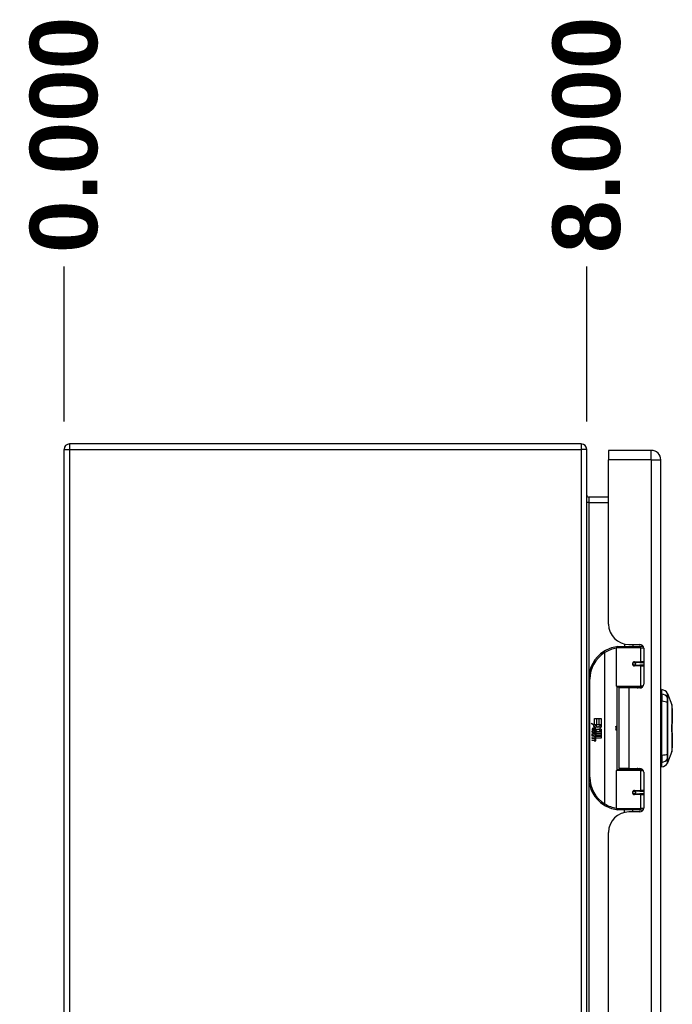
# Model space of a CAD drawing. Header units: inches. Extents: x 0 to 144, y -11 to 93.
# Tile 4 of 14: x 40 to 50, y 51 to 66. Entities that reach past the tile are written whole.
import ezdxf

# ---------------------------------------------------------------- set-up
doc = ezdxf.new("R2010")
doc.units = ezdxf.units.IN
doc.header["$LTSCALE"] = 8.616264
doc.header["$MEASUREMENT"] = 0
for name, color, linetype, lineweight in [('Dimensions(ANSI)', 7, 'Continuous', 25), ('Visible Edges(ANSI)', 7, 'Continuous', 25), ('Visible Tangent Edges(ANSI)', 7, 'Continuous', 25)]:
    doc.layers.add(name, color=color, linetype=linetype, lineweight=lineweight)
doc.styles.add('Dimension-ANSI', font='arialbd.ttf')
doc.dimstyles.new('INCH-ANSI-VERTICAL', dxfattribs={"dimscale": 8.616264, "dimtxt": 0.12, "dimasz": 0.098425, "dimexe": 0.04, "dimexo": 0.04, "dimgap": 0.031496, "dimtad": 0, "dimtih": 1, "dimtoh": 1, "dimdec": 3, "dimzin": 0, "dimdsep": 46, "dimtxsty": 'Dimension-ANSI', "dimcen": 0.09, "dimdle": 0.312, "dimclrd": 179, "dimclre": 179, "dimclrt": 7, "dimadec": 1, "dimazin": 0, "dimtfac": 1, "dimtdec": 3, "dimtofl": 0, "dimtmove": 0, "dimatfit": 3, "dimfxl": 1, "dimtolj": 1, "dimtzin": 4, "dimlwd": 25, "dimlwe": 25, "dimarcsym": 0})

# ---------------------------------------------------------------- blocks, each defined once
blk = doc.blocks.new('*D18')
at = {"layer": 'Defpoints', "color": 0, "linetype": 'Continuous', "transparency": 16777216}
for p in [(40.846, 61.817), (40.846, 59.103), (40.846, 59.103)]:
    blk.add_point(p, dxfattribs=at)
at = {"layer": 'Dimensions(ANSI)', "color": 179, "linetype": 'Continuous', "lineweight": 25, "true_color": 0x262658, "transparency": 16777216}
blk.add_line((40.846, 59.448), (40.846, 61.817), dxfattribs=at)
at = {"layer": 'Dimensions(ANSI)', "color": 7, "linetype": 'Continuous', "lineweight": 25, "transparency": 16777216, "insert": (40.846, 63.83), "char_height": 1.034, "attachment_point": 5, "rotation": 90, "style": 'Dimension-ANSI'}
blk.add_mtext('\\A1;0.000', dxfattribs=at)
blk = doc.blocks.new('*D19')
at = {"layer": 'Defpoints', "color": 0, "linetype": 'Continuous', "transparency": 16777216}
for p in [(48.847, 61.817), (40.846, 59.103), (48.847, 59.103)]:
    blk.add_point(p, dxfattribs=at)
at = {"layer": 'Dimensions(ANSI)', "color": 179, "linetype": 'Continuous', "lineweight": 25, "true_color": 0x262658, "transparency": 16777216}
blk.add_line((48.847, 59.448), (48.847, 61.817), dxfattribs=at)
at = {"layer": 'Dimensions(ANSI)', "color": 7, "linetype": 'Continuous', "lineweight": 25, "transparency": 16777216, "insert": (48.847, 63.831), "char_height": 1.034, "attachment_point": 5, "rotation": 90, "style": 'Dimension-ANSI'}
blk.add_mtext('\\A1;8.000', dxfattribs=at)

msp = doc.modelspace()

# ---------------------------------------------------------------- linework, layer by layer
at = {"layer": 'Visible Edges(ANSI)'}
for p, q in [((48.7628, 59.103), (40.93, 59.103)), ((40.846, 39.185), (40.846, 59.019)), ((48.8468, 39.185), (48.8468, 59.019)), ((49.1813, 59.0045), (49.1813, 58.8585)), ((49.8354, 59.0045), (49.1813, 59.0045)), ((49.1813, 56.3472), (49.1813, 58.8585)), ((49.9814, 39.3455), (49.9814, 58.8585)), ((49.1813, 58.2898), (48.8778, 58.2898)), ((49.4264, 56.0424), (49.4264, 56.0042)), ((49.4934, 56.0352), (49.6593, 56.0352)), ((49.5524, 56.0352), (49.5524, 56.0042)), ((49.3018, 55.3998), (49.3018, 55.9845)), ((49.3215, 56.0042), (49.6515, 56.0042)), ((49.7098, 56.0042), (49.6515, 56.0042)), ((49.7098, 56.0042), (49.7113, 56.0042)), ((49.7184, 55.9761), (49.7184, 55.4287)), ((49.5687, 55.7594), (49.5691, 55.7575)), ((49.574, 55.7581), (49.569, 55.7581)), ((49.661, 55.76), (49.574, 55.76)), ((49.5764, 55.7579), (49.5764, 55.7599)), ((49.661, 55.76), (49.7184, 55.76)), ((49.574, 55.7167), (49.661, 55.7167)), ((49.5771, 55.7189), (49.5775, 55.7167)), ((49.7184, 55.7167), (49.661, 55.7167)), ((48.8768, 55.5041), (48.8768, 54.004)), ((49.6553, 55.384), (49.3176, 55.384)), ((49.4894, 55.3696), (49.3363, 55.3696)), ((49.3363, 55.3696), (49.3363, 54.1385)), ((49.3939, 55.384), (49.3939, 55.3696)), ((49.6593, 55.3696), (49.4894, 55.3696)), ((49.5848, 55.384), (49.5848, 55.3696)), ((49.6553, 55.384), (49.698, 55.384)), ((49.9972, 55.2766), (49.9972, 55.3447)), ((49.9972, 55.2766), (49.9972, 55.1658)), ((50.084, 55.2849), (50.1517, 55.111)), ((49.9932, 55.1537), (49.9814, 55.1537)), ((49.9972, 54.3422), (49.9972, 55.1658)), ((50.1569, 55.0553), (50.1569, 54.825)), ((48.917, 54.8319), (48.9647, 54.8071)), ((48.9632, 54.7881), (48.917, 54.8319)), ((48.9647, 54.9041), (48.9968, 54.9041)), ((48.9647, 54.8071), (48.9647, 54.9041)), ((48.9968, 54.9041), (48.9968, 54.8053)), ((49.0013, 54.9041), (49.0334, 54.9041)), ((49.0013, 54.8053), (49.0013, 54.9041)), ((49.0334, 54.9041), (49.0334, 54.8053)), ((49.0376, 54.8053), (49.0376, 54.9041)), ((49.0376, 54.9041), (49.0697, 54.9041)), ((49.0697, 54.9041), (49.0697, 54.7702)), ((49.9814, 54.8544), (49.9932, 54.8544)), ((48.9314, 54.7087), (48.9593, 54.6841)), ((48.9314, 54.6925), (48.9314, 54.7087)), ((48.9509, 54.679), (48.9314, 54.6925)), ((48.9314, 54.6691), (48.9509, 54.6766)), ((48.9431, 54.7141), (48.9341, 54.7141)), ((48.949, 54.7861), (48.9632, 54.7881)), ((48.9931, 54.7546), (48.949, 54.7861)), ((48.9509, 54.6766), (48.9509, 54.679)), ((48.9551, 54.7075), (48.9551, 54.7441)), ((48.9593, 54.6841), (48.986, 54.6979)), ((48.9641, 54.7426), (48.9641, 54.7186)), ((48.986, 54.6817), (48.9676, 54.6739)), ((48.968, 54.8053), (48.9974, 54.79)), ((48.9968, 54.8053), (48.968, 54.8053)), ((48.9712, 54.6718), (48.9889, 54.6793)), ((48.9815, 54.7477), (48.9931, 54.7546)), ((48.986, 54.6979), (48.986, 54.6817)), ((48.9974, 54.79), (48.9874, 54.7881)), ((48.9874, 54.7881), (49.0154, 54.7684)), ((48.9889, 54.7018), (49.0685, 54.7018)), ((48.9889, 54.6793), (48.9889, 54.7018)), ((49.0195, 54.7384), (48.9896, 54.7177)), ((49.0334, 54.8053), (49.0013, 54.8053)), ((49.0154, 54.7684), (49.0691, 54.8053)), ((49.0685, 54.7018), (49.0195, 54.7384)), ((49.0691, 54.8053), (49.0376, 54.8053)), ((49.0697, 54.7702), (49.0436, 54.7526)), ((49.0436, 54.7526), (49.0697, 54.7387)), ((49.0697, 54.7387), (49.0697, 54.6718)), ((50.1569, 54.683), (50.1569, 54.4528)), ((48.9314, 54.6529), (48.9314, 54.6691)), ((48.9595, 54.6664), (48.9314, 54.6529)), ((48.9314, 54.646), (48.986, 54.6364)), ((48.9314, 54.6328), (48.9314, 54.646)), ((48.9539, 54.6289), (48.9314, 54.6328)), ((48.9314, 54.6121), (48.9659, 54.606)), ((48.9314, 54.5989), (48.9314, 54.6121)), ((48.9539, 54.595), (48.9314, 54.5989)), ((48.9314, 54.5785), (48.9659, 54.5724)), ((48.9314, 54.5653), (48.9314, 54.5785)), ((48.9657, 54.5587), (48.9314, 54.5653)), ((48.986, 54.6421), (48.9595, 54.6664)), ((48.9676, 54.6739), (48.9676, 54.6718)), ((48.9676, 54.6718), (48.986, 54.6585)), ((49.0697, 54.6718), (48.9712, 54.6718)), ((48.9764, 54.6259), (48.9764, 54.623)), ((48.986, 54.625), (48.9764, 54.6259)), ((48.9785, 54.6676), (49.0697, 54.6676)), ((48.9889, 54.6601), (48.9785, 54.6676)), ((48.9827, 54.622), (48.9889, 54.6214)), ((48.986, 54.6585), (48.986, 54.6421)), ((48.986, 54.6364), (48.986, 54.625)), ((48.9889, 54.6379), (48.9889, 54.6601)), ((49.0697, 54.6379), (48.9889, 54.6379)), ((48.9889, 54.6337), (49.0697, 54.6337)), ((48.9889, 54.6214), (48.9889, 54.6337)), ((49.0697, 54.604), (48.9902, 54.604)), ((49.0697, 54.6676), (49.0697, 54.6379)), ((49.0697, 54.6337), (49.0697, 54.604)), ((49.9932, 54.6536), (49.9814, 54.6536)), ((50.1517, 54.3971), (50.084, 54.2232)), ((49.9932, 54.3544), (49.9814, 54.3544)), ((49.9972, 54.3422), (49.9972, 54.2315)), ((49.9972, 54.1634), (49.9972, 54.2315)), ((49.3018, 53.5236), (49.3018, 54.1083)), ((49.3176, 54.1241), (49.6553, 54.1241)), ((49.4894, 54.1385), (49.3363, 54.1385)), ((49.3939, 54.1241), (49.3939, 54.1385)), ((49.4894, 54.1385), (49.6593, 54.1385)), ((49.5848, 54.1241), (49.5848, 54.1385)), ((49.698, 54.1241), (49.6553, 54.1241)), ((49.7184, 54.0794), (49.7184, 53.532)), ((49.661, 53.7913), (49.574, 53.7913)), ((49.5771, 53.7891), (49.5775, 53.7913)), ((49.661, 53.7913), (49.7184, 53.7913)), ((49.5687, 53.7487), (49.5691, 53.7506)), ((49.569, 53.75), (49.574, 53.75)), ((49.574, 53.748), (49.661, 53.748)), ((49.5764, 53.7501), (49.5764, 53.7482)), ((49.7184, 53.748), (49.661, 53.748)), ((49.6515, 53.5039), (49.3215, 53.5039)), ((49.4264, 53.4656), (49.4264, 53.5039)), ((49.6593, 53.4729), (49.4934, 53.4729)), ((49.5524, 53.4729), (49.5524, 53.5039)), ((49.6515, 53.5039), (49.7098, 53.5039)), ((49.7113, 53.5039), (49.7098, 53.5039)), ((49.1813, 45.043), (49.1813, 53.1609))]:
    msp.add_line(p, q, dxfattribs=at)
at = {"layer": 'Visible Edges(ANSI)', "flags": 128}
for points in [[(49.3088, 55.9995), (49.3086, 55.9995), (49.3083, 55.9994), (49.3081, 55.9994), (49.3078, 55.9994), (49.3076, 55.9993), (49.3073, 55.9993), (49.3071, 55.9993), (49.3068, 55.9992), (49.3066, 55.9992), (49.3063, 55.9992), (49.3061, 55.9991), (49.3058, 55.9991), (49.3056, 55.9991), (49.3053, 55.999), (49.3051, 55.999), (49.3048, 55.999), (49.3046, 55.9989), (49.3043, 55.9989), (49.3041, 55.9988), (49.3039, 55.9988), (49.3036, 55.9988), (49.3034, 55.9987), (49.3031, 55.9987), (49.3029, 55.9987)], [(49.574, 55.7167), (49.5714, 55.7169), (49.5688, 55.7174), (49.5662, 55.7182), (49.5637, 55.7194), (49.5614, 55.7208), (49.5592, 55.7226), (49.5572, 55.7248), (49.5556, 55.7271), (49.5542, 55.7297), (49.5532, 55.7325), (49.5526, 55.7354), (49.5524, 55.7384), (49.5526, 55.7413), (49.5532, 55.7442), (49.5542, 55.747), (49.5555, 55.7496), (49.5572, 55.752), (49.5591, 55.7541), (49.5613, 55.7559), (49.5637, 55.7574), (49.5662, 55.7586), (49.5688, 55.7594), (49.5714, 55.7599), (49.574, 55.76)], [(49.6211, 55.3696), (49.6241, 55.3708), (49.6271, 55.3719), (49.6301, 55.373), (49.6332, 55.374), (49.6362, 55.375), (49.6393, 55.376), (49.6424, 55.3768), (49.6454, 55.3777), (49.6485, 55.3784), (49.6516, 55.3792), (49.6547, 55.3798), (49.6578, 55.3805), (49.6609, 55.381), (49.664, 55.3816), (49.6671, 55.382), (49.6702, 55.3824), (49.6733, 55.3828), (49.6764, 55.3831), (49.6795, 55.3834), (49.6827, 55.3836), (49.6858, 55.3838), (49.6889, 55.3839), (49.692, 55.384), (49.6951, 55.384)], [(50.152, 54.3989), (50.152, 54.3993), (50.152, 54.4006), (50.152, 54.4027), (50.1521, 54.4057), (50.1521, 54.4095), (50.1521, 54.4141), (50.1521, 54.4196), (50.1521, 54.4259), (50.1521, 54.433), (50.1522, 54.4409), (50.1522, 54.4494), (50.1522, 54.4587), (50.1522, 54.4687), (50.1522, 54.4794), (50.1522, 54.4908), (50.1522, 54.5027), (50.1522, 54.5153), (50.1522, 54.5285), (50.1522, 54.5422), (50.1522, 54.5564), (50.1522, 54.5711), (50.1522, 54.5862), (50.1521, 54.6018), (50.1521, 54.6178), (50.1521, 54.6341), (50.1521, 54.6507), (50.1521, 54.6676), (50.1521, 54.6847), (50.152, 54.7018), (50.152, 54.7191), (50.152, 54.7364), (50.152, 54.7539), (50.152, 54.7714), (50.152, 54.7889), (50.152, 54.8063), (50.1521, 54.8235), (50.1521, 54.8404), (50.1521, 54.8572), (50.1521, 54.8738), (50.1521, 54.8901), (50.1521, 54.9061), (50.1522, 54.9218), (50.1522, 54.937), (50.1522, 54.9517), (50.1522, 54.966), (50.1522, 54.9797), (50.1522, 54.9928), (50.1522, 55.0054), (50.1522, 55.0174), (50.1522, 55.0287), (50.1522, 55.0394), (50.1522, 55.0494), (50.1522, 55.0587), (50.1522, 55.0672), (50.1521, 55.0751), (50.1521, 55.0822), (50.1521, 55.0885), (50.1521, 55.0939), (50.1521, 55.0986), (50.1521, 55.1024), (50.152, 55.1054), (50.152, 55.1075), (50.152, 55.1088), (50.152, 55.1092)], [(49.6951, 54.1241), (49.692, 54.1241), (49.6889, 54.1242), (49.6858, 54.1243), (49.6827, 54.1244), (49.6795, 54.1247), (49.6764, 54.1249), (49.6733, 54.1253), (49.6702, 54.1256), (49.6671, 54.1261), (49.664, 54.1265), (49.6609, 54.127), (49.6578, 54.1276), (49.6547, 54.1282), (49.6516, 54.1289), (49.6485, 54.1296), (49.6454, 54.1304), (49.6424, 54.1312), (49.6393, 54.1321), (49.6362, 54.133), (49.6332, 54.134), (49.6301, 54.1351), (49.6271, 54.1362), (49.6241, 54.1373), (49.6211, 54.1385)], [(49.574, 53.748), (49.5714, 53.7482), (49.5688, 53.7487), (49.5662, 53.7495), (49.5637, 53.7507), (49.5613, 53.7522), (49.5591, 53.754), (49.5572, 53.7561), (49.5555, 53.7585), (49.5542, 53.7611), (49.5532, 53.7639), (49.5526, 53.7668), (49.5524, 53.7697), (49.5526, 53.7727), (49.5532, 53.7756), (49.5542, 53.7783), (49.5556, 53.781), (49.5572, 53.7833), (49.5592, 53.7854), (49.5613, 53.7872), (49.5637, 53.7887), (49.5662, 53.7898), (49.5688, 53.7907), (49.5714, 53.7912), (49.574, 53.7913)], [(49.3029, 53.5094), (49.3031, 53.5094), (49.3034, 53.5093), (49.3036, 53.5093), (49.3039, 53.5093), (49.3041, 53.5092), (49.3043, 53.5092), (49.3046, 53.5092), (49.3048, 53.5091), (49.3051, 53.5091), (49.3053, 53.5091), (49.3056, 53.509), (49.3058, 53.509), (49.3061, 53.5089), (49.3063, 53.5089), (49.3066, 53.5089), (49.3068, 53.5088), (49.3071, 53.5088), (49.3073, 53.5088), (49.3076, 53.5087), (49.3078, 53.5087), (49.3081, 53.5087), (49.3083, 53.5086), (49.3086, 53.5086), (49.3088, 53.5086)]]:
    msp.add_lwpolyline(points, dxfattribs=at)
at = {"layer": 'Visible Edges(ANSI)'}
for centre in [(49.574, 55.7384), (49.574, 53.7697)]:
    msp.add_circle(centre, 0.0197, dxfattribs=at)
for centre, radius, start, end in [((40.93, 59.019), 0.084, 90, 180), ((48.7628, 59.019), 0.084, 0, 90), ((49.8354, 58.8585), 0.146, 0, 90), ((48.8778, 58.3208), 0.031, 180, 270), ((49.4934, 56.3472), 0.312, 180, 270), ((49.6593, 55.9761), 0.0591, 0, 90), ((49.3768, 55.5041), 0.5001, 122.23771, 180), ((49.3768, 55.5041), 0.5001, 98.5081, 122.23771), ((49.3215, 55.9845), 0.0197, 90, 180), ((49.574, 55.7384), 0.0217, 279.14701, 90), ((49.6593, 55.4287), 0.0591, 270, 0), ((49.3176, 55.3998), 0.0157, 180, 270), ((49.9808, 55.2277), 0.1181, 29.72912, 82.0587), ((50.0749, 55.2814), 0.00984, 21.25051, 29.72912), ((49.9932, 55.1734), 0.0197, 270, 281.53696), ((50.1471, 55.1092), 0.00492, 0.20877, 21.25051), ((50.1451, 55.0553), 0.0118, 0, 53.4634), ((49.9932, 54.8348), 0.0197, 78.46304, 90), ((50.1451, 54.825), 0.0118, 305.87422, 0), ((48.9921, 54.7322), 0.0607, 171.56052, 197.33425), ((48.9515, 54.7382), 0.0197, 86.56465, 171.56052), ((48.9715, 54.7259), 0.0307, 154.67838, 202.56091), ((48.9524, 54.7349), 0.0096, 73.52609, 154.67838), ((48.9503, 54.7182), 0.0398, 44.16843, 86.56465), ((48.9665, 54.7333), 0.0282, 246.15553, 293.84447), ((48.9621, 54.726), 0.0168, 19.37968, 82.99755), ((48.9687, 54.727), 0.00955, 241.45471, 321.16516), ((48.9676, 54.7279), 0.011, 321.16516, 19.37968), ((48.9718, 54.7214), 0.0152, 293.84447, 355.08017), ((48.9575, 54.7251), 0.0299, 350.40854, 44.16843), ((48.9575, 54.7251), 0.033, 347.07905, 43.17854), ((49.2028, 54.754), 0.0965, 342.53282, 17.46718), ((50.1451, 54.683), 0.0118, 0, 54.12578), ((48.9458, 54.5831), 0.0465, 57.59924, 80), ((48.9465, 54.549), 0.0465, 58.55841, 80.82565), ((48.9712, 54.5869), 0.0288, 259, 288.47479), ((48.9681, 54.6182), 0.0123, 260, 293.55712), ((48.9681, 54.5846), 0.0123, 259.9922, 293.54875), ((48.964, 54.6117), 0.0126, 6.03001, 57.59924), ((48.964, 54.5781), 0.0126, 6.10268, 57.60833), ((48.9706, 54.6124), 0.006, 293.55712, 6.03001), ((48.9706, 54.5788), 0.006, 293.54875, 6.10268), ((48.9719, 54.6205), 0.0288, 273.6169, 286.9928), ((48.9629, 54.5697), 0.0246, 359.6788, 63.95078), ((48.9635, 54.6027), 0.024, 359.47765, 57.41137), ((48.9774, 54.6026), 0.0101, 286.9928, 359.47765), ((48.977, 54.5696), 0.0105, 288.47479, 359.6788), ((48.9662, 54.6045), 0.024, 358.79525, 46.5849), ((49.9932, 54.6733), 0.0197, 270, 281.53696), ((50.1471, 54.3989), 0.00492, 338.74949, 359.79123), ((50.1451, 54.4528), 0.0118, 306.53659, 0), ((49.9932, 54.3347), 0.0197, 78.46304, 90), ((50.0749, 54.2267), 0.00984, 330.27088, 338.74949), ((49.3176, 54.1083), 0.0157, 90, 180), ((49.6593, 54.0794), 0.0591, 0, 90), ((49.9808, 54.2804), 0.1181, 277.9413, 330.27088), ((49.3768, 54.004), 0.5001, 180, 237.76229), ((49.574, 53.7697), 0.0217, 270, 80.85299), ((49.3768, 54.004), 0.5001, 237.76229, 261.4919), ((49.4934, 53.1609), 0.312, 90, 180), ((49.3215, 53.5236), 0.0197, 180, 270), ((49.6593, 53.532), 0.0591, 270, 0)]:
    msp.add_arc(centre, radius, start, end, dxfattribs=at)
at = {"layer": 'Visible Tangent Edges(ANSI)'}
for p, q in [((40.93, 59.103), (40.93, 59.019)), ((48.7628, 59.103), (48.7628, 59.019)), ((40.846, 59.019), (40.93, 59.019)), ((40.93, 59.019), (48.7628, 59.019)), ((40.93, 59.019), (40.93, 39.185)), ((48.7628, 59.019), (48.7628, 39.185)), ((48.8468, 59.019), (48.7628, 59.019)), ((49.8354, 58.8585), (49.8354, 59.0045)), ((49.8354, 58.8585), (49.1813, 58.8585)), ((49.8354, 58.8585), (49.8354, 39.3455)), ((49.8354, 58.8585), (49.9814, 58.8585)), ((48.8778, 58.2898), (48.8778, 58.2058)), ((48.8778, 58.2058), (48.8468, 58.2058)), ((48.8778, 58.2058), (49.1813, 58.2058)), ((48.8778, 58.2058), (48.8778, 55.5357)), ((49.1101, 55.9271), (49.1206, 55.9104)), ((49.1206, 55.9104), (49.1206, 53.5977)), ((49.1206, 55.9104), (49.1243, 55.9104)), ((49.1243, 53.5977), (49.1243, 55.9104)), ((49.6705, 55.9845), (49.3018, 55.9845)), ((49.6705, 55.9845), (49.7178, 55.9845)), ((49.6705, 55.9845), (49.6705, 55.7699)), ((49.6941, 56.0042), (49.6941, 56.0238)), ((49.5787, 55.7699), (49.6705, 55.7699)), ((49.7184, 55.7699), (49.6705, 55.7699)), ((49.6705, 55.7069), (49.5787, 55.7069)), ((49.6705, 55.7069), (49.6705, 55.3998)), ((49.6705, 55.7069), (49.7184, 55.7069)), ((48.8768, 55.5041), (48.8965, 55.5041)), ((48.8965, 54.004), (48.8965, 55.5041)), ((49.3018, 55.3998), (49.6705, 55.3998)), ((49.3095, 55.3863), (49.3095, 54.1218)), ((49.4894, 55.3696), (49.4894, 54.1385)), ((49.7108, 55.3998), (49.6705, 55.3998)), ((49.6941, 55.381), (49.6941, 55.384)), ((49.9932, 54.8666), (49.9932, 55.1537)), ((50.0841, 55.2196), (50.0841, 55.2197)), ((50.0841, 55.1461), (50.0841, 55.1465)), ((49.9932, 54.8666), (49.9814, 54.8666)), ((49.9814, 54.8446), (49.9932, 54.8446)), ((49.9932, 54.8544), (49.9932, 54.8666)), ((49.9932, 54.8544), (49.9932, 54.8446)), ((49.9932, 54.8446), (49.9932, 54.6635)), ((49.9932, 54.6635), (49.9814, 54.6635)), ((49.9814, 54.6415), (49.9932, 54.6415)), ((49.9932, 54.6635), (49.9932, 54.6536)), ((49.9932, 54.6415), (49.9932, 54.6536)), ((49.9932, 54.3544), (49.9932, 54.6415)), ((50.0841, 54.3616), (50.0841, 54.362)), ((50.0841, 54.2883), (50.0841, 54.2885)), ((49.6705, 54.1083), (49.3018, 54.1083)), ((49.6705, 54.1083), (49.7108, 54.1083)), ((49.6705, 54.1083), (49.6705, 53.8012)), ((49.6941, 54.1241), (49.6941, 54.1271)), ((48.8965, 54.004), (48.8768, 54.004)), ((48.8778, 53.9724), (48.8778, 44.2316)), ((49.5787, 53.8012), (49.6705, 53.8012)), ((49.7184, 53.8012), (49.6705, 53.8012)), ((49.6705, 53.7382), (49.5787, 53.7382)), ((49.6705, 53.7382), (49.6705, 53.5236)), ((49.6705, 53.7382), (49.7184, 53.7382)), ((49.1206, 53.5977), (49.1101, 53.581)), ((49.1243, 53.5977), (49.1206, 53.5977)), ((49.3018, 53.5236), (49.6705, 53.5236)), ((49.7178, 53.5236), (49.6705, 53.5236)), ((49.6941, 53.4843), (49.6941, 53.5039))]:
    msp.add_line(p, q, dxfattribs=at)
at = {"layer": 'Visible Tangent Edges(ANSI)', "flags": 128}
for points in [[(49.5787, 55.7699), (49.5747, 55.7697), (49.5707, 55.769), (49.5667, 55.7678), (49.5629, 55.7661), (49.5592, 55.7639), (49.5559, 55.7613), (49.5529, 55.7582), (49.5503, 55.7547), (49.5482, 55.7509), (49.5467, 55.7469), (49.5458, 55.7427), (49.5455, 55.7384), (49.5458, 55.7341), (49.5468, 55.7298), (49.5483, 55.7258), (49.5504, 55.722), (49.5529, 55.7186), (49.5559, 55.7155), (49.5593, 55.7129), (49.5629, 55.7107), (49.5667, 55.709), (49.5707, 55.7079), (49.5747, 55.7071), (49.5787, 55.7069)], [(49.6951, 55.384), (49.6904, 55.384), (49.6858, 55.3839), (49.6811, 55.3838), (49.6764, 55.3837), (49.6718, 55.3834), (49.6671, 55.3832), (49.6624, 55.3829), (49.6578, 55.3825), (49.6531, 55.3821), (49.6485, 55.3817), (49.6438, 55.3812), (49.6392, 55.3807), (49.6346, 55.3801), (49.63, 55.3795), (49.6254, 55.3788), (49.6208, 55.378), (49.6163, 55.3773), (49.6117, 55.3764), (49.6072, 55.3755), (49.6027, 55.3746), (49.5982, 55.3736), (49.5937, 55.3726), (49.5892, 55.3715), (49.5848, 55.3704)], [(50.0834, 55.2862), (50.0834, 55.2861), (50.0834, 55.2858), (50.0834, 55.2852), (50.0834, 55.2844), (50.0834, 55.2834), (50.0834, 55.2822), (50.0834, 55.2807), (50.0834, 55.279), (50.0834, 55.2771), (50.0834, 55.2749), (50.0834, 55.2726), (50.0833, 55.27), (50.0833, 55.2672), (50.0833, 55.2641), (50.0833, 55.2609), (50.0833, 55.2574), (50.0833, 55.2537), (50.0833, 55.2498), (50.0833, 55.2456), (50.0832, 55.2413), (50.0832, 55.2367), (50.0832, 55.2319), (50.0832, 55.2269), (50.0832, 55.2217)], [(50.0841, 55.2197), (50.0841, 55.225), (50.0841, 55.2301), (50.0841, 55.2349), (50.0841, 55.2395), (50.0841, 55.2439), (50.0841, 55.2481), (50.0841, 55.252), (50.0841, 55.2558), (50.0841, 55.2593), (50.0841, 55.2626), (50.0841, 55.2656), (50.0841, 55.2685), (50.0841, 55.2711), (50.0841, 55.2735), (50.0841, 55.2757), (50.0841, 55.2776), (50.0841, 55.2793), (50.084, 55.2808), (50.084, 55.2821), (50.084, 55.2831), (50.084, 55.2839), (50.084, 55.2845), (50.084, 55.2848), (50.084, 55.2849)], [(50.0832, 55.2217), (50.0832, 55.2201), (50.0832, 55.2184), (50.0831, 55.2166), (50.0831, 55.2146), (50.0831, 55.2124), (50.0831, 55.2101), (50.0831, 55.2076), (50.0831, 55.205), (50.0831, 55.2023), (50.0831, 55.1994), (50.0831, 55.1963), (50.0831, 55.1932), (50.0831, 55.1899), (50.0831, 55.1865), (50.0831, 55.183), (50.0831, 55.1794), (50.0831, 55.1757), (50.0831, 55.1718), (50.0831, 55.1679), (50.0831, 55.1639), (50.0831, 55.1598), (50.0832, 55.1557), (50.0832, 55.1515), (50.0832, 55.1472)], [(50.0832, 55.1472), (50.0832, 55.1155), (50.0832, 55.0835), (50.0833, 55.0512), (50.0833, 55.0186), (50.0833, 54.9858), (50.0833, 54.9529), (50.0834, 54.9198), (50.0834, 54.8865), (50.0834, 54.8533), (50.0834, 54.8199), (50.0834, 54.7866), (50.0834, 54.7533), (50.0834, 54.72), (50.0834, 54.6868), (50.0834, 54.6535), (50.0834, 54.6204), (50.0834, 54.5873), (50.0833, 54.5544), (50.0833, 54.5216), (50.0833, 54.489), (50.0833, 54.4566), (50.0832, 54.4245), (50.0832, 54.3926), (50.0832, 54.3609)], [(50.0841, 54.362), (50.0841, 54.3936), (50.0841, 54.4254), (50.0841, 54.4574), (50.0841, 54.4897), (50.0841, 54.5222), (50.0841, 54.5549), (50.0841, 54.5877), (50.0841, 54.6207), (50.084, 54.6537), (50.084, 54.6869), (50.084, 54.7201), (50.084, 54.7533), (50.084, 54.7865), (50.084, 54.8198), (50.084, 54.853), (50.0841, 54.8862), (50.0841, 54.9194), (50.0841, 54.9524), (50.0841, 54.9853), (50.0841, 55.0179), (50.0841, 55.0504), (50.0841, 55.0826), (50.0841, 55.1145), (50.0841, 55.1461)], [(50.0841, 55.1465), (50.0841, 55.1507), (50.0841, 55.1548), (50.0841, 55.1589), (50.0841, 55.1628), (50.0841, 55.1668), (50.0841, 55.1706), (50.0841, 55.1743), (50.0841, 55.1779), (50.0841, 55.1815), (50.0841, 55.1849), (50.0841, 55.1882), (50.0841, 55.1915), (50.0841, 55.1945), (50.0841, 55.1975), (50.0841, 55.2003), (50.0841, 55.2031), (50.0841, 55.2056), (50.0841, 55.2081), (50.0841, 55.2104), (50.0841, 55.2125), (50.0841, 55.2145), (50.0841, 55.2164), (50.0841, 55.2181), (50.0841, 55.2196)], [(50.1517, 55.1109), (50.1517, 55.1108), (50.1517, 55.1104), (50.1517, 55.1096), (50.1517, 55.1086), (50.1517, 55.1072), (50.1517, 55.1056), (50.1517, 55.1036), (50.1518, 55.1014), (50.1518, 55.0989), (50.1518, 55.0961), (50.1518, 55.093), (50.1518, 55.0896), (50.1518, 55.086), (50.1519, 55.0821), (50.1519, 55.0779), (50.1519, 55.0734), (50.1519, 55.0687), (50.1519, 55.0637), (50.152, 55.0585), (50.152, 55.053), (50.152, 55.0473), (50.152, 55.0413), (50.152, 55.0351), (50.1521, 55.0287)], [(50.1521, 54.9816), (50.152, 54.9655), (50.152, 54.9486), (50.1519, 54.9311), (50.1519, 54.9129), (50.1519, 54.8942), (50.1518, 54.875), (50.1518, 54.8555), (50.1518, 54.8356), (50.1517, 54.8154), (50.1517, 54.7951), (50.1517, 54.7745), (50.1517, 54.7539), (50.1517, 54.7333), (50.1517, 54.7128), (50.1517, 54.6925), (50.1518, 54.6724), (50.1518, 54.6525), (50.1518, 54.6328), (50.1519, 54.6136), (50.1519, 54.5949), (50.1519, 54.5769), (50.152, 54.5594), (50.152, 54.5426), (50.1521, 54.5265)], [(50.1521, 55.0287), (50.1521, 55.0269), (50.1521, 55.0251), (50.1521, 55.0233), (50.1521, 55.0215), (50.1521, 55.0196), (50.1521, 55.0177), (50.1521, 55.0159), (50.1521, 55.014), (50.1521, 55.0121), (50.1521, 55.0101), (50.1521, 55.0082), (50.1521, 55.0062), (50.1521, 55.0043), (50.1521, 55.0023), (50.1521, 55.0003), (50.1521, 54.9983), (50.1521, 54.9962), (50.1521, 54.9942), (50.1521, 54.9921), (50.1521, 54.9901), (50.1521, 54.988), (50.1521, 54.9859), (50.1521, 54.9838), (50.1521, 54.9816)], [(50.1521, 54.5265), (50.1521, 54.5243), (50.1521, 54.5222), (50.1521, 54.5201), (50.1521, 54.518), (50.1521, 54.516), (50.1521, 54.5139), (50.1521, 54.5119), (50.1521, 54.5098), (50.1521, 54.5078), (50.1521, 54.5058), (50.1521, 54.5038), (50.1521, 54.5019), (50.1521, 54.4999), (50.1521, 54.498), (50.1521, 54.496), (50.1521, 54.4941), (50.1521, 54.4922), (50.1521, 54.4903), (50.1521, 54.4885), (50.1521, 54.4866), (50.1521, 54.4848), (50.1521, 54.483), (50.1521, 54.4812), (50.1521, 54.4794)], [(50.1521, 54.4794), (50.152, 54.473), (50.152, 54.4668), (50.152, 54.4608), (50.152, 54.4551), (50.152, 54.4496), (50.1519, 54.4444), (50.1519, 54.4394), (50.1519, 54.4346), (50.1519, 54.4302), (50.1519, 54.426), (50.1518, 54.4221), (50.1518, 54.4184), (50.1518, 54.415), (50.1518, 54.4119), (50.1518, 54.4091), (50.1518, 54.4066), (50.1517, 54.4044), (50.1517, 54.4025), (50.1517, 54.4009), (50.1517, 54.3995), (50.1517, 54.3985), (50.1517, 54.3977), (50.1517, 54.3973), (50.1517, 54.3971)], [(50.0832, 54.3609), (50.0832, 54.3566), (50.0832, 54.3524), (50.0831, 54.3482), (50.0831, 54.3442), (50.0831, 54.3402), (50.0831, 54.3362), (50.0831, 54.3324), (50.0831, 54.3287), (50.0831, 54.3251), (50.0831, 54.3216), (50.0831, 54.3182), (50.0831, 54.3149), (50.0831, 54.3117), (50.0831, 54.3087), (50.0831, 54.3058), (50.0831, 54.3031), (50.0831, 54.3005), (50.0831, 54.298), (50.0831, 54.2957), (50.0831, 54.2935), (50.0831, 54.2915), (50.0832, 54.2896), (50.0832, 54.2879), (50.0832, 54.2864)], [(50.0832, 54.2864), (50.0832, 54.2812), (50.0832, 54.2762), (50.0832, 54.2714), (50.0832, 54.2668), (50.0833, 54.2625), (50.0833, 54.2583), (50.0833, 54.2544), (50.0833, 54.2507), (50.0833, 54.2472), (50.0833, 54.2439), (50.0833, 54.2409), (50.0833, 54.2381), (50.0834, 54.2355), (50.0834, 54.2331), (50.0834, 54.231), (50.0834, 54.229), (50.0834, 54.2274), (50.0834, 54.2259), (50.0834, 54.2247), (50.0834, 54.2236), (50.0834, 54.2229), (50.0834, 54.2223), (50.0834, 54.222), (50.0834, 54.2218)], [(50.084, 54.2232), (50.084, 54.2233), (50.084, 54.2236), (50.084, 54.2242), (50.084, 54.225), (50.084, 54.226), (50.084, 54.2273), (50.0841, 54.2287), (50.0841, 54.2305), (50.0841, 54.2324), (50.0841, 54.2346), (50.0841, 54.237), (50.0841, 54.2396), (50.0841, 54.2424), (50.0841, 54.2455), (50.0841, 54.2488), (50.0841, 54.2523), (50.0841, 54.2561), (50.0841, 54.26), (50.0841, 54.2642), (50.0841, 54.2686), (50.0841, 54.2732), (50.0841, 54.278), (50.0841, 54.2831), (50.0841, 54.2883)], [(50.0841, 54.2885), (50.0841, 54.29), (50.0841, 54.2917), (50.0841, 54.2936), (50.0841, 54.2956), (50.0841, 54.2977), (50.0841, 54.3), (50.0841, 54.3025), (50.0841, 54.305), (50.0841, 54.3077), (50.0841, 54.3106), (50.0841, 54.3135), (50.0841, 54.3166), (50.0841, 54.3198), (50.0841, 54.3232), (50.0841, 54.3266), (50.0841, 54.3301), (50.0841, 54.3338), (50.0841, 54.3375), (50.0841, 54.3413), (50.0841, 54.3452), (50.0841, 54.3492), (50.0841, 54.3533), (50.0841, 54.3574), (50.0841, 54.3616)], [(49.5848, 54.1377), (49.5892, 54.1366), (49.5937, 54.1355), (49.5982, 54.1344), (49.6027, 54.1335), (49.6072, 54.1325), (49.6117, 54.1317), (49.6163, 54.1308), (49.6208, 54.13), (49.6254, 54.1293), (49.63, 54.1286), (49.6346, 54.128), (49.6392, 54.1274), (49.6438, 54.1269), (49.6485, 54.1264), (49.6531, 54.1259), (49.6578, 54.1255), (49.6624, 54.1252), (49.6671, 54.1249), (49.6718, 54.1246), (49.6764, 54.1244), (49.6811, 54.1243), (49.6858, 54.1241), (49.6904, 54.1241), (49.6951, 54.1241)], [(49.5787, 53.8012), (49.5747, 53.8009), (49.5707, 53.8002), (49.5667, 53.799), (49.5629, 53.7973), (49.5593, 53.7952), (49.5559, 53.7926), (49.5529, 53.7895), (49.5504, 53.7861), (49.5483, 53.7823), (49.5468, 53.7782), (49.5458, 53.774), (49.5455, 53.7697), (49.5458, 53.7654), (49.5467, 53.7612), (49.5482, 53.7572), (49.5503, 53.7534), (49.5529, 53.7499), (49.5559, 53.7468), (49.5592, 53.7442), (49.5629, 53.742), (49.5667, 53.7403), (49.5707, 53.7391), (49.5747, 53.7384), (49.5787, 53.7382)]]:
    msp.add_lwpolyline(points, dxfattribs=at)
at = {"layer": 'Visible Tangent Edges(ANSI)'}
for centre, start, end in [((49.3768, 55.5041), 122.23771, 180), ((49.3806, 55.5041), 99.43485, 122.23771), ((49.3768, 54.004), 180, 237.76229), ((49.3806, 54.004), 237.76229, 260.56515)]:
    msp.add_arc(centre, 0.4804, start, end, dxfattribs=at)
for centre, major_axis, ratio, start_param, end_param in [((49.1206, 55.9104), (-0.0105, 0.0167), 0.1613668, 4.6109717, 6.2831853), ((49.3058, 55.9792), (-0.0029, 0.0195), 0.1877815, 5.6980952, 6.2831853), ((49.6515, 55.9845), (0, 0.0197), 0.9659258, 4.712389, 6.2831853), ((49.7098, 55.9845), (0, 0.0197), 0.9659258, 6.2038398, 6.2831853), ((49.574, 55.7699), (0, -0.00984), 0.4765651, 0, 1.5707963), ((49.661, 55.7699), (0, -0.00984), 0.9659258, 0, 1.5707963), ((49.574, 55.7069), (0, 0.00984), 0.4765651, 4.712389, 6.2831853), ((49.661, 55.7069), (0, 0.00984), 0.9659258, 4.712389, 6.2831853), ((49.6553, 55.3998), (0, -0.0157), 0.9659258, 0, 1.5707963), ((49.9808, 55.1658), (0.1181, 0), 0.9468057, 0.5228377, 1.4321946), ((49.9808, 55.1282), (-0.1181, 0), 0.3218057, 3.6644304, 4.5737872), ((50.0747, 55.217), (0.00984, -0.00009), 0.9484053, 0.2908385, 0.5314847), ((50.0747, 55.1456), (0.00984, 0.00003), 0.3170474, 0.281217, 0.5218633), ((49.9932, 54.8721), (0.0197, 0), 0.2815338, 4.712389, 4.9137469), ((49.9932, 54.8348), (0.0197, 0), 0.5, 1.3694384, 1.5707963), ((50.1451, 54.825), (0.0118, 0), 0.2357255, 0, 0.9438676), ((50.1451, 54.683), (0.0118, 0), 0.2357255, 5.3393177, 6.2831853), ((49.9932, 54.6733), (-0.0197, 0), 0.5, 1.5707963, 1.7721542), ((49.9932, 54.636), (0.0197, 0), 0.2815338, 1.3694384, 1.5707963), ((49.9808, 54.3799), (0.1181, 0), 0.3218057, 4.8509908, 5.7603476), ((49.9808, 54.3423), (0.1181, 0), 0.9468057, 4.8509908, 5.7603476), ((50.0747, 54.3625), (0.00984, -0.00003), 0.3170474, 5.761322, 6.0019683), ((50.0747, 54.2911), (0.00984, 0.00009), 0.9484053, 5.7517006, 5.9923469), ((49.6553, 54.1083), (0, 0.0157), 0.9659258, 4.712389, 6.2831853), ((49.574, 53.8012), (0, -0.00984), 0.4765651, 0, 1.5707963), ((49.661, 53.8012), (0, -0.00984), 0.9659258, 0, 1.5707963), ((49.574, 53.7382), (0, 0.00984), 0.4765651, 4.712389, 6.2831853), ((49.661, 53.7382), (0, 0.00984), 0.9659258, 4.712389, 6.2831853), ((49.1206, 53.5977), (-0.0105, -0.0167), 0.1613668, 0, 1.6722137), ((49.3058, 53.5289), (-0.0029, -0.0195), 0.1877815, 0, 0.5850901), ((49.6515, 53.5236), (0, -0.0197), 0.9659258, 0, 1.5707963), ((49.7098, 53.5236), (0, -0.0197), 0.9659258, 0, 0.0793455)]:
    msp.add_ellipse(centre, major_axis=major_axis, ratio=ratio, start_param=start_param, end_param=end_param, dxfattribs=at)

# ---------------------------------------------------------------- dimensions: what is measured, and where the dimension line sits
at = {"layer": 'Dimensions(ANSI)', "color": 179, "linetype": 'Continuous', "lineweight": 25, "true_color": 0x262658}
for feature_location, offset, origin, picture, middle in [((40.8459766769, 59.1029834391), (0, 2.7137838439), (40.8459766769, 59.1029834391), '*D18', (40.8459766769, 63.8295008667)), ((48.8468, 59.103), (0, 2.7138), (40.846, 59.103), '*D19', (48.8468, 63.8306))]:
    dim = msp.add_ordinate_dim(feature_location=feature_location, offset=offset, dtype=1, origin=origin, dimstyle='INCH-ANSI-VERTICAL', override={"dimgap": 0.031496, "dimtad": 0, "dimdec": 3, "dimlfac": 0.999898, "dimtol": 0, "dimlim": 0, "dimtp": 0, "dimtm": 0, "dimtdec": 3}, dxfattribs=at)
    dim.commit()
    dim.dimension.update_dxf_attribs({"geometry": picture, "text_midpoint": middle})

doc.saveas('drawing.dxf')
